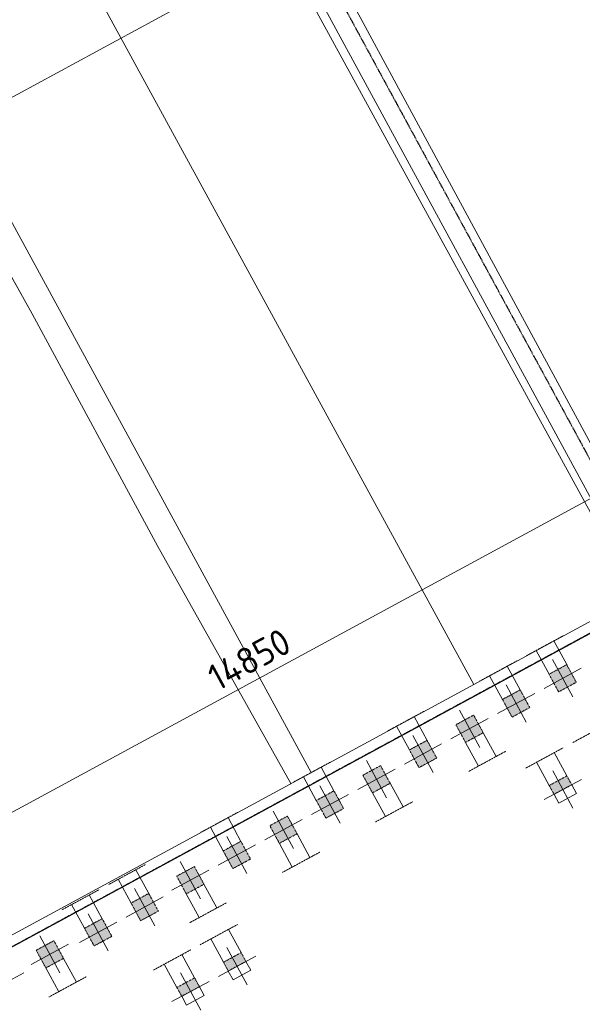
# Model space of a CAD drawing. Header units: millimetres. Extents: x 1069 to 250059, y -65909 to 70891.
# Tile 32 of 109: x 93033 to 103657, y -20054 to -1448. Entities that reach past the tile are written whole.
import ezdxf

# ---------------------------------------------------------------- set-up
doc = ezdxf.new("R2010")
doc.units = ezdxf.units.MM
for name, pattern in [('Dash dot', [15.875, 6.35, -4.7625, 0, -4.7625]), ('Grid Line', [22.225, 12.7, -3.175, 3.175, -3.175]), ('Hhidden', [2.5, 1.5, -1])]:
    doc.linetypes.add(name, pattern=pattern)
for name, color, linetype, lineweight in [('B-WE-KW-KUNSTWERK-GV', 5, 'Continuous', 18), ('B-WE-VH-VERHARDING_ASFALT-GV', 252, 'Continuous', 18), ('B-WE-VH-VERHARDING_BETON-GV', 252, 'Continuous', 18), ('B-WE-VH-VERHARDING_STRAATBAKSTEEN-GV', 252, 'Continuous', 18), ('N-CO-BC-BETONVORM-G', 50, 'Continuous', 25), ('N-CO-HC-HOUTVORM-G', 30, 'Continuous', 18), ('X-XX-AL-CONSTRUCTIELIJN-G-1', 10, 'Continuous', 25), ('X-XX-AL-CONSTRUCTIELIJN-G-2', 7, 'Dash dot', 18), ('X-XX-AL-CONSTRUCTIELIJN-G-3', 7, 'Continuous', 18), ('X-XX-AL-CONSTRUCTIELIJN-G-4', 7, 'Hhidden', 18), ('X-XX-AL-M', 7, 'Continuous', 18), ('X-XX-AL-M-200', 7, 'Continuous', 18), ('X_XX_AL_STRAMIENLIJN_G-1', 7, 'Grid Line', 25), ('XR-463688-BGT_Blauwverlaat_dwg-1', 240, 'Continuous', 13)]:
    doc.layers.add(name, color=color, linetype=linetype, lineweight=lineweight)
doc.styles.add('NLCS-ISO_3', font='NLCS-ISO.ttf', dxfattribs={"height": 500})
doc.dimstyles.new('2_5_NLCS_diagonal', dxfattribs={"dimscale": 304.8, "dimtxt": 501.377484, "dimasz": 1.312336, "dimexe": 1.968504, "dimexo": 0.0625, "dimgap": 0, "dimtad": 1, "dimdec": 0, "dimzin": 0, "dimdsep": 46, "dimtxsty": 'NLCS-ISO_3', "dimblk1": 'OBLIQUE', "dimblk2": 'OBLIQUE', "dimsah": 1, "dimcen": 0.09, "dimdle": 1.312336, "dimazin": 0, "dimtfac": 1, "dimtdec": 4, "dimtix": 1, "dimtmove": 0, "dimatfit": 3, "dimfxl": 1.968504, "dimfxlon": 1, "dimtvp": 1, "dimtolj": 1, "dimtzin": 0, "dimarcsym": 2})

# ---------------------------------------------------------------- blocks, each defined once
blk = doc.blocks.new('GM_Tussenpijler - GM_Tussenpijler-3410576-N_A_P_ Copy 1')
at = {"layer": 'N-CO-BC-BETONVORM-G'}
blk.add_line((17442, -12296), (4043, -19569), dxfattribs=at)
at = {"layer": 'N-CO-HC-HOUTVORM-G'}
blk.add_line((4295, -19205), (17477, -12049), dxfattribs=at)
blk = doc.blocks.new('XR-463688-BGT_Blauwverlaat_dwg-3328323-N_A_P_ Copy 1')
at = {"layer": 'B-WE-KW-KUNSTWERK-GV'}
blk.add_line((97404, -227288), (89757, -213119), dxfattribs=at)
at = {"layer": 'B-WE-VH-VERHARDING_ASFALT-GV'}
for p, q in [((96864, -227581), (89150, -213449)), ((86092, -215109), (93798, -229245)), ((93798, -229245), (86092, -215109)), ((83035, -216768), (90732, -230909)), ((85462, -222243), (82547, -217033))]:
    blk.add_line(p, q, dxfattribs=at)
at = {"layer": 'B-WE-VH-VERHARDING_ASFALT-GV', "flags": 128}
blk.add_lwpolyline([(90345, -231119), (87831, -226642), (85462, -222243)], dxfattribs=at)
at = {"layer": 'B-WE-VH-VERHARDING_BETON-GV'}
for p, q in [((97404, -227288), (89757, -213119)), ((89304, -213365), (96978, -227519)), ((90732, -230909), (83035, -216768))]:
    blk.add_line(p, q, dxfattribs=at)
at = {"layer": 'B-WE-VH-VERHARDING_BETON-GV', "flags": 128}
blk.add_lwpolyline([(82547, -217033), (85462, -222243), (87831, -226642), (90345, -231119)], dxfattribs=at)
at = {"layer": 'B-WE-VH-VERHARDING_STRAATBAKSTEEN-GV'}
for p, q in [((96978, -227519), (89304, -213365)), ((89150, -213449), (96864, -227581))]:
    blk.add_line(p, q, dxfattribs=at)
blk = doc.blocks.new('DIMBLOCK12-N_A_P_ Copy 1')
at = {"layer": 'X-XX-AL-M-200'}
for p, q in [((104399, -10858), (103826, -9804)), ((104112, -10331), (104193, -10060)), ((104112, -10331), (91062, -17416)), ((104112, -10331), (104032, -10602)), ((104112, -10331), (104399, -10858)), ((91348, -17943), (90775, -16888)), ((91062, -17416), (91142, -17145)), ((91062, -17416), (90981, -17687)), ((91062, -17416), (91348, -17943))]:
    blk.add_line(p, q, dxfattribs=at)
at = {"layer": 'X-XX-AL-M-200', "color": 0, "insert": (96532, -13705), "char_height": 500, "width": 2032, "attachment_point": 1, "rotation": 28.4956, "line_spacing_factor": 1.135194, "style": 'NLCS-ISO_3'}
blk.add_mtext('14850', dxfattribs=at)
blk = doc.blocks.new('_Oblique')
at = {"color": 0, "linetype": 'ByBlock', "lineweight": -2}
blk.add_line((-0.5, -0.5), (0.5, 0.5), dxfattribs=at)
blk = doc.blocks.new('DIMBLOCK17-N_A_P_ Copy 1')
at = {"layer": 'X-XX-AL-M-200'}
for p, q in [((98447, 106), (98527, 377)), ((98323, 334), (98733, -422)), ((98447, 106), (98323, 334)), ((98447, 106), (85396, -6979)), ((98447, 106), (98366, -166)), ((85682, -7506), (85110, -6452)), ((85396, -6979), (85476, -6708)), ((85396, -6979), (85316, -7250)), ((85396, -6979), (85682, -7506))]:
    blk.add_line(p, q, dxfattribs=at)
at = {"layer": 'X-XX-AL-M-200', "color": 0, "insert": (90867, -3268), "char_height": 500, "width": 2032, "attachment_point": 1, "rotation": 28.4956, "line_spacing_factor": 1.135194, "style": 'NLCS-ISO_3'}
blk.add_mtext('14850', dxfattribs=at)

msp = doc.modelspace()

# ---------------------------------------------------------------- hatches: boundary and pattern name
at = {"layer": 'X-XX-AL-CONSTRUCTIELIJN-G-1'}
for points in [[(103209.5, -14149.9), (103543.4, -13968.6), (103362.1, -13634.6), (103028.2, -13815.9)], [(102330.6, -14627), (102664.6, -14445.7), (102483.3, -14111.7), (102149.3, -14293), (102162.1, -14316.6)], [(101451.8, -15104.1), (101785.7, -14922.8), (101604.4, -14588.8), (101270.5, -14770.1), (101343.3, -14904.3)], [(100572.9, -15581.2), (100906.9, -15399.9), (100725.6, -15065.9), (100391.6, -15247.2)], [(99694.1, -16058.3), (100028, -15877), (99846.7, -15543), (99512.8, -15724.3)], [(103122.6, -16085.9), (103456.6, -15904.6), (103365.9, -15737.6), (103031.9, -15918.9)], [(98815.2, -16535.3), (99149.2, -16354.1), (98967.9, -16020.1), (98633.9, -16201.4)], [(97936.4, -17012.4), (98270.3, -16831.1), (98089, -16497.2), (97755.1, -16678.5)], [(97057.5, -17489.5), (97391.5, -17308.2), (97210.2, -16974.3), (96876.2, -17155.6)], [(96178.6, -17966.6), (96512.6, -17785.3), (96331.3, -17451.4), (95997.4, -17632.7)], [(95317, -18474.1), (95650.9, -18292.8), (95469.6, -17958.8), (95135.7, -18140.1)], [(94438.1, -18951.2), (94772.1, -18769.9), (94590.8, -18435.9), (94256.8, -18617.2)], [(93526, -19366.9), (93859.9, -19185.6), (93678.6, -18851.7), (93344.7, -19033)], [(96971.2, -19425.2), (97305.1, -19243.9), (97214.5, -19076.9), (96880.5, -19258.2)], [(96092.3, -19902.3), (96426.3, -19721), (96335.6, -19554), (96001.7, -19735.3)]]:
    msp.add_hatch(color=256, dxfattribs=at).paths.add_polyline_path(points, flags=0)

# ---------------------------------------------------------------- linework, layer by layer
at = {"layer": 'X-XX-AL-CONSTRUCTIELIJN-G-2'}
for p, q in [((103362.1, -13634.6), (103028.2, -13815.9)), ((103543.4, -13968.6), (103362.1, -13634.6)), ((103028.2, -13815.9), (103209.5, -14149.9)), ((102483.3, -14111.7), (102149.3, -14293)), ((102664.6, -14445.7), (102483.3, -14111.7)), ((103209.5, -14149.9), (103543.4, -13968.6)), ((102149.3, -14293), (102330.6, -14627)), ((102330.6, -14627), (102664.6, -14445.7)), ((101604.4, -14588.8), (101270.5, -14770.1)), ((101785.7, -14922.8), (101604.4, -14588.8)), ((101270.5, -14770.1), (101451.8, -15104.1)), ((100725.6, -15065.9), (100391.6, -15247.2)), ((100906.9, -15399.9), (100725.6, -15065.9)), ((101451.8, -15104.1), (101785.7, -14922.8)), ((100391.6, -15247.2), (100572.9, -15581.2)), ((100572.9, -15581.2), (100906.9, -15399.9)), ((99846.7, -15543), (99512.8, -15724.3)), ((100028, -15877), (99846.7, -15543)), ((99512.8, -15724.3), (99694.1, -16058.3)), ((103365.9, -15737.6), (103031.9, -15918.9)), ((103456.6, -15904.6), (103365.9, -15737.6)), ((99694.1, -16058.3), (100028, -15877)), ((103031.9, -15918.9), (103122.6, -16085.9)), ((103122.6, -16085.9), (103456.6, -15904.6)), ((98967.9, -16020.1), (98633.9, -16201.4)), ((99149.2, -16354.1), (98967.9, -16020.1)), ((98633.9, -16201.4), (98815.2, -16535.3)), ((98815.2, -16535.3), (99149.2, -16354.1)), ((98089, -16497.2), (97755.1, -16678.5)), ((98270.3, -16831.1), (98089, -16497.2)), ((97755.1, -16678.5), (97936.4, -17012.4)), ((97936.4, -17012.4), (98270.3, -16831.1)), ((97210.2, -16974.3), (96876.2, -17155.6)), ((97391.5, -17308.2), (97210.2, -16974.3)), ((96876.2, -17155.6), (97057.5, -17489.5)), ((96331.3, -17451.4), (95997.4, -17632.7)), ((96512.6, -17785.3), (96331.3, -17451.4)), ((97057.5, -17489.5), (97391.5, -17308.2)), ((95997.4, -17632.7), (96178.6, -17966.6)), ((96178.6, -17966.6), (96512.6, -17785.3)), ((95469.6, -17958.8), (95135.7, -18140.1)), ((95650.9, -18292.8), (95469.6, -17958.8)), ((95135.7, -18140.1), (95317, -18474.1)), ((95317, -18474.1), (95650.9, -18292.8)), ((94590.8, -18435.9), (94256.8, -18617.2)), ((94772.1, -18769.9), (94590.8, -18435.9)), ((94256.8, -18617.2), (94438.1, -18951.2)), ((94438.1, -18951.2), (94772.1, -18769.9)), ((93678.6, -18851.7), (93344.7, -19033)), ((93859.9, -19185.6), (93678.6, -18851.7)), ((93344.7, -19033), (93526, -19366.9)), ((97214.5, -19076.9), (96880.5, -19258.2)), ((97305.1, -19243.9), (97214.5, -19076.9)), ((93526, -19366.9), (93859.9, -19185.6)), ((96880.5, -19258.2), (96971.2, -19425.2)), ((96971.2, -19425.2), (97305.1, -19243.9)), ((96335.6, -19554), (96001.7, -19735.3)), ((96092.3, -19902.3), (96426.3, -19721)), ((96426.3, -19721), (96335.6, -19554)), ((96001.7, -19735.3), (96092.3, -19902.3))]:
    msp.add_line(p, q, dxfattribs=at)
at = {"layer": 'X-XX-AL-CONSTRUCTIELIJN-G-3'}
for p, q in [((103362.1, -13634.6), (103118.8, -13186.4)), ((103028.2, -13815.9), (102784.9, -13367.7)), ((103095, -13540.7), (103476.6, -14243.8)), ((102483.3, -14111.7), (102240, -13663.5)), ((102934.3, -14083.1), (103637.4, -13701.4)), ((102149.3, -14293), (101906, -13844.8)), ((102216.1, -14017.8), (102597.8, -14720.9)), ((102055.4, -14560.2), (102758.5, -14178.5)), ((101718.9, -15198), (101337.3, -14494.9)), ((100725.6, -15065.9), (100482.3, -14617.7)), ((101176.6, -15037.3), (101879.6, -14655.6)), ((100391.6, -15247.2), (100148.3, -14799)), ((100458.4, -14972), (100840.1, -15675.1)), ((101785.7, -14922.8), (102029, -15371)), ((100297.7, -15514.4), (101000.8, -15132.7)), ((101451.8, -15104.1), (101695.1, -15552.3)), ((103365.9, -15737.6), (103127.4, -15298.2)), ((98967.9, -16020.1), (98724.6, -15571.9)), ((99418.9, -15991.5), (100121.9, -15609.8)), ((99961.2, -16152.2), (99579.6, -15449.1)), ((103031.9, -15918.9), (102793.4, -15479.5)), ((98633.9, -16201.4), (98390.6, -15753.2)), ((102938, -16186.1), (103641.1, -15804.4)), ((103480.4, -16346.8), (103098.7, -15643.7)), ((98700.7, -15926.2), (99082.4, -16629.3)), ((100028, -15877), (100271.3, -16325.2)), ((103547.2, -16071.6), (103456.6, -15904.6)), ((98540, -16468.6), (99243.1, -16086.9)), ((99694.1, -16058.3), (99937.4, -16506.5)), ((103122.6, -16085.9), (103213.2, -16252.9)), ((103213.2, -16252.9), (103547.2, -16071.6)), ((97210.2, -16974.3), (96966.9, -16526.1)), ((98203.5, -17106.3), (97821.9, -16403.3)), ((96876.2, -17155.6), (96632.9, -16707.3)), ((97661.1, -16945.6), (98364.2, -16564)), ((96943, -16880.4), (97324.7, -17583.4)), ((98270.3, -16831.1), (98513.6, -17279.4)), ((96782.3, -17422.7), (97485.4, -17041.1)), ((97936.4, -17012.4), (98179.7, -17460.7)), ((96445.8, -18060.5), (96064.1, -17357.4)), ((95469.6, -17958.8), (95226.3, -17510.6)), ((95903.4, -17899.8), (96606.5, -17518.2)), ((95135.7, -18140.1), (94892.4, -17691.9)), ((96512.6, -17785.3), (96755.9, -18233.5)), ((94590.8, -18435.9), (94347.5, -17987.7)), ((95041.8, -18407.3), (95744.9, -18025.6)), ((95202.5, -17864.9), (95584.1, -18568)), ((96178.6, -17966.6), (96422, -18414.8)), ((94256.8, -18617.2), (94013.5, -18169)), ((94323.6, -18342), (94705.3, -19045.1)), ((94162.9, -18884.4), (94866, -18502.7)), ((93793.1, -19460.8), (93411.5, -18757.8)), ((97214.5, -19076.9), (96975.9, -18637.5)), ((93250.8, -19300.1), (93953.8, -18918.5)), ((96880.5, -19258.2), (96642, -18818.8)), ((96335.6, -19554), (96097.1, -19114.6)), ((96786.6, -19525.4), (97489.7, -19143.7)), ((97329, -19686.1), (96947.3, -18983)), ((93859.9, -19185.6), (94103.3, -19633.9)), ((96001.7, -19735.3), (95763.1, -19295.9)), ((97395.8, -19410.9), (97305.1, -19243.9)), ((92405.2, -19838.6), (93108.3, -19456.9)), ((93526, -19366.9), (93769.3, -19815.1)), ((96450.1, -20163.2), (96068.4, -19460.1)), ((96971.2, -19425.2), (97061.8, -19592.2)), ((97061.8, -19592.2), (97395.8, -19410.9)), ((95907.7, -20002.5), (96610.8, -19620.8)), ((96516.9, -19888), (96426.3, -19721)), ((96092.3, -19902.3), (96182.9, -20069.3)), ((96182.9, -20069.3), (96516.9, -19888))]:
    msp.add_line(p, q, dxfattribs=at)
at = {"layer": 'X-XX-AL-CONSTRUCTIELIJN-G-4'}
for p, q in [((103303.4, -13086.2), (102600.3, -13467.9)), ((102424.5, -13563.3), (101721.5, -13945)), ((100666.8, -14517.5), (99963.7, -14899.2)), ((104173.2, -14730.4), (103470.1, -15112.1)), ((103294.3, -15207.5), (102591.3, -15589.2)), ((102213.6, -15270.8), (101510.5, -15652.5)), ((98909.1, -15471.7), (98206, -15853.4)), ((100455.9, -16225), (99752.8, -16606.7)), ((97151.4, -16425.9), (96448.3, -16807.5)), ((98698.2, -17179.2), (97995.1, -17560.8)), ((95410.9, -17410.4), (94707.8, -17792.1)), ((94532, -17887.5), (93829, -18269.2)), ((96940.5, -18133.4), (96237.4, -18515)), ((97142.9, -18546.9), (96439.8, -18928.5)), ((96264.1, -19024), (95561, -19405.6)), ((94287.8, -19533.7), (93584.7, -19915.3))]:
    msp.add_line(p, q, dxfattribs=at)
at = {"layer": 'X_XX_AL_STRAMIENLIJN_G-1'}
for p, q in [((79590.6, 34840.8), (113386.8, -27415.4)), ((122401.4, -2946.3), (68826.8, -32029.6))]:
    msp.add_line(p, q, dxfattribs=at)

# ---------------------------------------------------------------- block references
at = {"layer": 'N-CO-BC-BETONVORM-G'}
msp.add_blockref('GM_Tussenpijler - GM_Tussenpijler-3410576-N_A_P_ Copy 1', (87737.1, 0), dxfattribs=at)
at = {"layer": 'XR-463688-BGT_Blauwverlaat_dwg-1'}
msp.add_blockref('XR-463688-BGT_Blauwverlaat_dwg-3328323-N_A_P_ Copy 1', (7807.6, 215237), dxfattribs=at)

# ---------------------------------------------------------------- dimensions: what is measured, and where the dimension line sits
at = {"layer": 'X-XX-AL-M'}
for base, p1, p2, override, picture, middle in [((85396, -6979.2), (98322.6, 334.4), (85682.2, -7506.5), {"dimpost": '<>', "dimfxl": 14874.802261}, 'DIMBLOCK17-N_A_P_ Copy 1', (91802.1, -3217.1)), ((91061.5, -17415.8), (104398.7, -10858.3), (91347.8, -17943.1), {"dimpost": '<>', "dimfxl": 14849.901865}, 'DIMBLOCK12-N_A_P_ Copy 1', (97467.7, -13653.7))]:
    dim = msp.add_linear_dim(base=base, p1=p1, p2=p2, angle=28.49561, dimstyle='2_5_NLCS_diagonal', override=override, dxfattribs=at)
    dim.commit()
    dim.dimension.update_dxf_attribs({"geometry": picture, "text_midpoint": middle})

doc.saveas('drawing.dxf')
